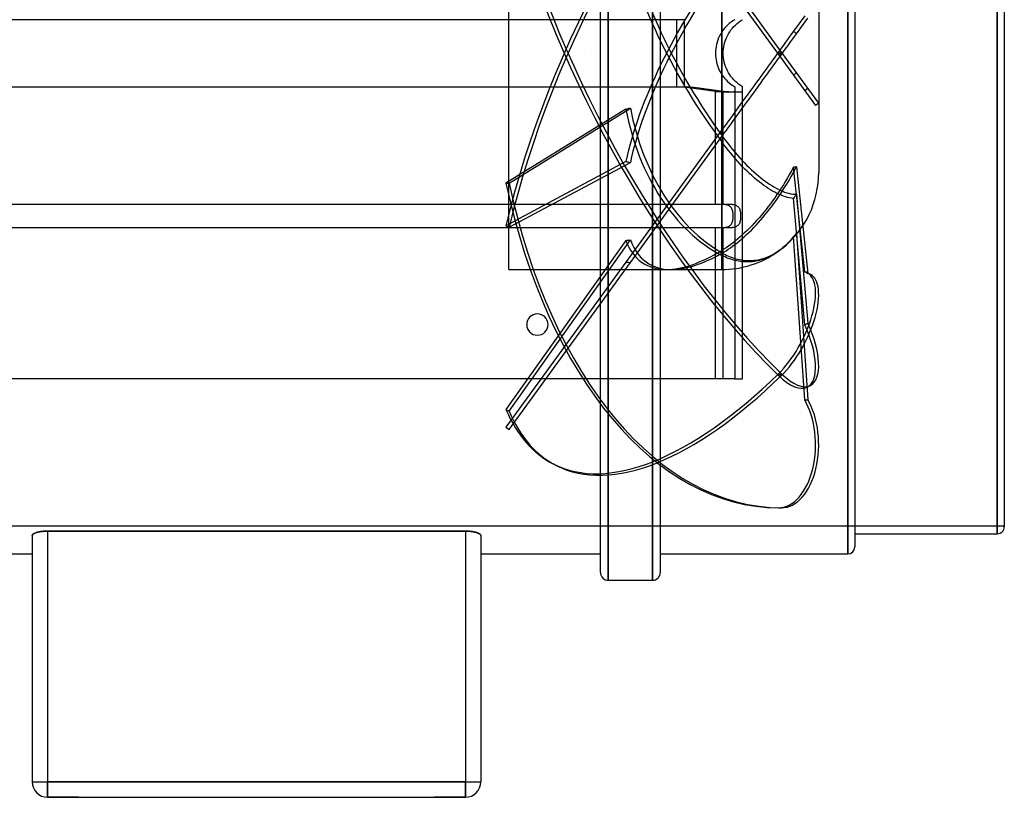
# Model space of a CAD drawing. Header units: millimetres. Extents: x -193 to 193, y -192 to 136.
# Tile 2 of 3: x -61 to 193, y -192 to 9. Entities that reach past the tile are written whole.
import ezdxf

# ---------------------------------------------------------------- set-up
doc = ezdxf.new("R2010")
doc.units = ezdxf.units.MM
doc.layers.add('HIDDEN', color=7, linetype='Continuous')
doc.layers.add('THICK', color=7, linetype='Continuous')

msp = doc.modelspace()

# ---------------------------------------------------------------- linework, layer by layer
at = {"layer": 'HIDDEN'}
for p, q in [((90.78, 0), (90.78, 136)), ((102.22, 0), (102.22, 136)), ((152.6, 0), (152.6, 129.2)), ((191.2, 0), (191.2, 124)), ((135.5, 0.29), (65.19, 97.07)), ((64.39, 96.48), (134.7, -0.29)), ((65.1, -55.8), (65.1, 55.8)), ((145.1, 30.8), (145.1, -30.8)), ((120.1, 21.21), (120.1, -19.8)), ((120.1, -21.21), (120.1, 19.8)), ((110.45, 8.66), (-110.45, 8.66)), ((108.45, 8.66), (-108.45, 8.66)), ((108.45, 0), (108.45, 8.66)), ((110.45, 0), (110.45, 8.66)), ((122.02, 7.66), (121.59, 7.28)), ((122.47, 8.02), (122.02, 7.66)), ((122.95, 8.35), (122.47, 8.02)), ((123.45, 8.66), (122.95, 8.35)), ((123.45, 8.66), (123.45, 8.66)), ((123.59, 7.28), (124.02, 7.66)), ((124.02, 7.66), (124.47, 8.02)), ((124.47, 8.02), (124.95, 8.35)), ((124.95, 8.35), (125.45, 8.66)), ((125.45, 8.66), (125.45, 8.66)), ((141.48, 9.63), (138.6, 5.67)), ((139.36, 5.01), (142.29, 9.04)), ((120.12, 5.53), (119.81, 5.03)), ((120.45, 6.01), (120.12, 5.53)), ((120.81, 6.46), (120.45, 6.01)), ((121.19, 6.88), (120.81, 6.46)), ((121.59, 7.28), (121.19, 6.88)), ((121.81, 5.03), (122.12, 5.53)), ((122.12, 5.53), (122.45, 6.01)), ((122.45, 6.01), (122.81, 6.46)), ((122.81, 6.46), (123.19, 6.88)), ((123.19, 6.88), (123.59, 7.28)), ((138.6, 5.67), (138.11, 4.99)), ((138.73, 5.56), (138.6, 5.67)), ((138.86, 5.45), (138.73, 5.56)), ((138.99, 5.33), (138.86, 5.45)), ((139.11, 5.22), (138.99, 5.33)), ((139.24, 5.12), (139.11, 5.22)), ((139.36, 5.01), (139.24, 5.12)), ((118.87, 2.86), (118.72, 2.29)), ((119.05, 3.42), (118.87, 2.86)), ((119.27, 3.97), (119.05, 3.42)), ((119.52, 4.51), (119.27, 3.97)), ((119.81, 5.03), (119.52, 4.51)), ((120.72, 2.29), (120.87, 2.86)), ((120.87, 2.86), (121.05, 3.42)), ((121.05, 3.42), (121.27, 3.97)), ((121.27, 3.97), (121.52, 4.51)), ((121.52, 4.51), (121.81, 5.03)), ((136.54, 2.83), (136, 2.08)), ((137.08, 3.57), (136.54, 2.83)), ((137.6, 4.29), (137.08, 3.57)), ((137.38, 2.29), (137.9, 3)), ((138.11, 4.99), (137.6, 4.29)), ((137.9, 3), (138.4, 3.69)), ((138.4, 3.69), (138.89, 4.36)), ((138.89, 4.36), (139.36, 5.01)), ((86.35, 0), (86.35, 0)), ((86.35, 0), (86.35, 0)), ((86.35, 0), (86.35, 0)), ((86.35, 0), (86.35, 0)), ((86.35, 0), (86.35, 0)), ((86.35, 0), (86.35, 0)), ((86.35, 0), (86.35, 0)), ((86.35, 0), (86.35, 0)), ((86.35, 0), (86.35, 0)), ((86.35, 0), (86.35, 0)), ((86.35, 0), (86.35, 0)), ((86.35, 0), (86.35, 0)), ((86.35, 0), (86.35, 0)), ((86.35, 0), (86.35, 0)), ((86.35, 0), (86.35, 0)), ((86.35, 0), (86.35, 0)), ((86.35, 0), (86.35, 0)), ((86.35, 0), (86.35, 0)), ((86.35, 0), (86.35, 0)), ((86.35, 0), (86.35, 0)), ((86.35, 0), (86.35, 0)), ((86.35, 0), (86.35, 0)), ((86.35, 0), (86.35, 0)), ((86.35, 0), (86.35, 0)), ((86.35, 0), (86.35, 0)), ((86.35, 0), (86.35, 0)), ((86.35, 0), (86.35, 0)), ((86.35, 0), (86.35, 0)), ((118.47, 0.56), (118.45, 0)), ((118.51, 1.14), (118.47, 0.56)), ((118.6, 1.71), (118.51, 1.14)), ((118.72, 2.29), (118.6, 1.71)), ((120.45, 0), (120.47, 0.56)), ((120.47, 0.56), (120.51, 1.14)), ((120.51, 1.14), (120.6, 1.71)), ((120.6, 1.71), (120.72, 2.29)), ((134.88, 0.55), (134.32, -0.23)), ((134.7, -0.29), (135.5, 0.29)), ((134.7, 0.29), (135.5, -0.29)), ((135.44, 1.32), (134.88, 0.55)), ((135.2, -0.71), (135.76, 0.06)), ((136, 2.08), (135.44, 1.32)), ((145.1, -12.91), (135.5, 0.29)), ((135.76, 0.06), (136.31, 0.82)), ((136.31, 0.82), (136.85, 1.56)), ((136.85, 1.56), (137.38, 2.29)), ((86.35, 0), (86.35, 0)), ((86.35, 0), (86.35, 0)), ((86.35, 0), (86.35, 0)), ((86.35, 0), (86.35, 0)), ((86.35, 0), (86.35, 0)), ((86.35, 0), (86.35, 0)), ((86.35, 0), (86.35, 0)), ((86.35, 0), (86.35, 0)), ((86.35, 0), (86.35, 0)), ((86.35, 0), (86.35, 0)), ((86.35, 0), (86.35, 0)), ((86.35, 0), (86.35, 0)), ((86.35, 0), (86.35, 0)), ((86.35, 0), (86.35, 0)), ((86.35, 0), (86.35, 0)), ((86.35, 0), (86.35, 0)), ((86.35, 0), (86.35, 0)), ((86.35, 0), (86.35, 0)), ((86.35, 0), (86.35, 0)), ((86.35, 0), (86.35, 0)), ((86.35, 0), (86.35, 0)), ((86.35, 0), (86.35, 0)), ((86.35, 0), (86.35, 0)), ((90.78, -136), (90.78, 0)), ((102.22, -136), (102.22, 0)), ((108.45, -8.66), (108.45, 0)), ((110.45, -8.66), (110.45, 0)), ((118.45, 0), (118.47, -0.56)), ((118.47, -0.56), (118.51, -1.14)), ((118.51, -1.14), (118.6, -1.71)), ((118.6, -1.71), (118.72, -2.29)), ((118.72, -2.29), (118.87, -2.86)), ((120.47, -0.56), (120.45, 0)), ((120.51, -1.14), (120.47, -0.56)), ((120.6, -1.71), (120.51, -1.14)), ((120.72, -2.29), (120.6, -1.71)), ((120.87, -2.86), (120.72, -2.29)), ((133.18, -1.79), (132.62, -2.56)), ((133.75, -1.01), (133.18, -1.79)), ((133.52, -3.03), (134.08, -2.25)), ((134.32, -0.23), (133.75, -1.01)), ((134.08, -2.25), (134.64, -1.48)), ((134.64, -1.48), (135.2, -0.71)), ((134.7, -0.29), (144.29, -13.5)), ((152.6, -129.2), (152.6, 0)), ((191.2, -124), (191.2, 0)), ((118.87, -2.86), (119.05, -3.42)), ((119.05, -3.42), (119.27, -3.97)), ((119.27, -3.97), (119.52, -4.51)), ((119.52, -4.51), (119.81, -5.03)), ((119.81, -5.03), (120.12, -5.53)), ((121.05, -3.42), (120.87, -2.86)), ((121.27, -3.97), (121.05, -3.42)), ((121.52, -4.51), (121.27, -3.97)), ((121.81, -5.03), (121.52, -4.51)), ((122.12, -5.53), (121.81, -5.03)), ((130.92, -4.91), (130.31, -5.74)), ((131.5, -4.1), (130.92, -4.91)), ((132.06, -3.33), (131.5, -4.1)), ((131.85, -5.32), (132.4, -4.57)), ((132.62, -2.56), (132.06, -3.33)), ((132.4, -4.57), (132.96, -3.8)), ((132.96, -3.8), (133.52, -3.03)), ((139.36, -5.01), (139.24, -5.12)), ((120.12, -5.53), (120.45, -6.01)), ((120.45, -6.01), (120.81, -6.46)), ((120.81, -6.46), (121.19, -6.88)), ((121.19, -6.88), (121.59, -7.28)), ((121.59, -7.28), (122.02, -7.66)), ((122.45, -6.01), (122.12, -5.53)), ((122.81, -6.46), (122.45, -6.01)), ((123.19, -6.88), (122.81, -6.46)), ((123.59, -7.28), (123.19, -6.88)), ((124.02, -7.66), (123.59, -7.28)), ((129.08, -7.44), (128.46, -8.29)), ((129.7, -6.58), (129.08, -7.44)), ((130.31, -5.74), (129.7, -6.58)), ((130.13, -7.7), (130.71, -6.89)), ((130.71, -6.89), (131.29, -6.1)), ((131.29, -6.1), (131.85, -5.32)), ((138.73, -5.56), (138.6, -5.67)), ((138.86, -5.45), (138.73, -5.56)), ((138.99, -5.33), (138.86, -5.45)), ((139.11, -5.22), (138.99, -5.33)), ((139.24, -5.12), (139.11, -5.22)), ((-110.45, -8.66), (110.45, -8.66)), ((-108.45, -8.66), (108.45, -8.66)), ((108.45, -8.66), (109.66, -8.69)), ((109.66, -8.69), (110.92, -8.77)), ((110.45, -8.66), (111.66, -8.69)), ((110.92, -8.77), (112.21, -8.91)), ((111.66, -8.69), (112.92, -8.77)), ((112.21, -8.91), (113.49, -9.09)), ((112.92, -8.77), (114.21, -8.91)), ((113.49, -9.09), (114.74, -9.28)), ((114.21, -8.91), (115.49, -9.09)), ((114.74, -9.28), (115.94, -9.46)), ((115.49, -9.09), (116.74, -9.28)), ((115.94, -9.46), (117.17, -9.64)), ((116.74, -9.28), (117.94, -9.46)), ((117.17, -9.64), (118.45, -9.8)), ((117.94, -9.46), (119.17, -9.64)), ((118.45, -9.8), (118.67, -9.83)), ((118.45, -39), (118.45, -9.8)), ((118.67, -9.83), (118.9, -9.85)), ((118.9, -9.85), (119.12, -9.87)), ((119.12, -9.87), (119.34, -9.88)), ((119.17, -9.64), (120.45, -9.8)), ((119.34, -9.88), (119.56, -9.9)), ((119.56, -9.9), (119.78, -9.91)), ((119.78, -9.91), (119.99, -9.92)), ((119.99, -9.92), (120.2, -9.93)), ((120.2, -9.93), (120.41, -9.94)), ((120.41, -9.94), (120.62, -9.94)), ((120.45, -39), (120.45, -9.8)), ((120.45, -9.8), (120.67, -9.83)), ((120.62, -9.94), (120.82, -9.95)), ((120.67, -9.83), (120.9, -9.85)), ((120.82, -9.95), (121.01, -9.95)), ((120.9, -9.85), (121.12, -9.87)), ((121.01, -9.95), (121.2, -9.96)), ((121.12, -9.87), (121.34, -9.88)), ((121.2, -9.96), (121.39, -9.96)), ((121.34, -9.88), (121.56, -9.9)), ((121.39, -9.96), (121.56, -9.96)), ((121.56, -9.9), (121.78, -9.91)), ((121.56, -9.96), (121.74, -9.96)), ((121.74, -9.96), (121.9, -9.96)), ((121.78, -9.91), (121.99, -9.92)), ((121.9, -9.96), (122.06, -9.96)), ((121.99, -9.92), (122.2, -9.93)), ((122.02, -7.66), (122.47, -8.02)), ((122.06, -9.96), (122.21, -9.96)), ((122.2, -9.93), (122.41, -9.94)), ((122.21, -9.96), (122.36, -9.96)), ((122.36, -9.96), (122.49, -9.96)), ((122.41, -9.94), (122.62, -9.94)), ((122.47, -8.02), (122.95, -8.35)), ((122.49, -9.96), (122.62, -9.96)), ((122.62, -9.94), (122.82, -9.95)), ((122.62, -9.96), (122.74, -9.95)), ((122.74, -9.95), (122.85, -9.95)), ((122.82, -9.95), (123.01, -9.95)), ((122.85, -9.95), (122.95, -9.94)), ((122.95, -8.35), (123.45, -8.66)), ((122.95, -9.94), (123.05, -9.94)), ((123.01, -9.95), (123.2, -9.96)), ((123.05, -9.94), (123.13, -9.93)), ((123.13, -9.93), (123.21, -9.92)), ((123.2, -9.96), (123.39, -9.96)), ((123.21, -9.92), (123.27, -9.91)), ((123.27, -9.91), (123.32, -9.9)), ((123.32, -9.9), (123.37, -9.88)), ((123.37, -9.88), (123.4, -9.87)), ((123.39, -9.96), (123.56, -9.96)), ((123.4, -9.87), (123.43, -9.85)), ((123.43, -9.85), (123.44, -9.83)), ((123.44, -9.83), (123.45, -9.8)), ((123.45, -8.66), (123.45, -84)), ((123.45, -8.66), (123.45, -8.66)), ((123.56, -9.96), (123.74, -9.96)), ((123.74, -9.96), (123.9, -9.96)), ((123.9, -9.96), (124.06, -9.96)), ((124.47, -8.02), (124.02, -7.66)), ((124.06, -9.96), (124.21, -9.96)), ((124.21, -9.96), (124.36, -9.96)), ((124.36, -9.96), (124.49, -9.96)), ((124.95, -8.35), (124.47, -8.02)), ((124.49, -9.96), (124.62, -9.96)), ((124.62, -9.96), (124.74, -9.95)), ((124.74, -9.95), (124.85, -9.95)), ((124.85, -9.95), (124.95, -9.94)), ((125.45, -8.66), (124.95, -8.35)), ((124.95, -9.94), (125.05, -9.94)), ((125.05, -9.94), (125.13, -9.93)), ((125.13, -9.93), (125.21, -9.92)), ((125.21, -9.92), (125.27, -9.91)), ((125.27, -9.91), (125.32, -9.9)), ((125.32, -9.9), (125.37, -9.88)), ((125.37, -9.88), (125.4, -9.87)), ((125.4, -9.87), (125.43, -9.85)), ((125.43, -9.85), (125.44, -9.83)), ((125.44, -9.83), (125.45, -9.8)), ((125.45, -84), (125.45, -8.66)), ((125.45, -8.66), (125.45, -8.66)), ((127.24, -9.97), (126.65, -10.78)), ((127.84, -9.14), (127.24, -9.97)), ((128.46, -8.29), (127.84, -9.14)), ((128.33, -10.17), (128.93, -9.34)), ((128.93, -9.34), (129.53, -8.51)), ((129.53, -8.51), (130.13, -7.7)), ((141.48, -9.63), (142.29, -9.04)), ((125.47, -12.4), (124.86, -13.24)), ((126.07, -11.58), (125.47, -12.4)), ((125.88, -13.54), (126.49, -12.7)), ((126.65, -10.78), (126.07, -11.58)), ((126.49, -12.7), (127.11, -11.85)), ((127.11, -11.85), (127.72, -11.01)), ((127.72, -11.01), (128.33, -10.17)), ((95.31, -14.39), (64.39, -33.54)), ((65.19, -33.54), (96.5, -14.15)), ((123.62, -14.95), (123.01, -15.8)), ((124.24, -14.09), (123.62, -14.95)), ((124.07, -16.04), (124.67, -15.21)), ((124.86, -13.24), (124.24, -14.09)), ((124.67, -15.21), (125.27, -14.38)), ((125.27, -14.38), (125.88, -13.54)), ((145.1, -12.91), (144.29, -13.5)), ((121.8, -17.46), (121.21, -18.26)), ((122.39, -16.64), (121.8, -17.46)), ((122.31, -18.45), (122.89, -17.66)), ((123.01, -15.8), (122.39, -16.64)), ((122.89, -17.66), (123.47, -16.86)), ((123.47, -16.86), (124.07, -16.04)), ((120.1, -19.8), (95.31, -53.91)), ((120.65, -19.03), (120.1, -19.8)), ((121.21, -18.26), (120.65, -19.03)), ((120.65, -20.74), (121.2, -19.98)), ((121.2, -19.98), (121.75, -19.23)), ((121.75, -19.23), (122.31, -18.45)), ((96.5, -53.98), (120.1, -21.5)), ((120.1, -21.5), (120.65, -20.74)), ((120.1, -21.21), (120.65, -21.96)), ((120.1, -21.5), (120.1, -50.89)), ((120.65, -21.96), (121.2, -22.69)), ((121.2, -22.69), (121.75, -23.4)), ((120.65, -23.63), (120.1, -22.89)), ((120.1, -51.49), (120.1, -22.89)), ((121.21, -24.35), (120.65, -23.63)), ((121.8, -25.09), (121.21, -24.35)), ((121.75, -23.4), (122.31, -24.12)), ((122.39, -25.82), (121.8, -25.09)), ((122.31, -24.12), (122.89, -24.82)), ((122.89, -24.82), (123.47, -25.53)), ((95.31, -27.95), (64.39, -44.51)), ((123.01, -26.55), (122.39, -25.82)), ((123.62, -27.26), (123.01, -26.55)), ((123.47, -25.53), (124.07, -26.22)), ((124.24, -27.96), (123.62, -27.26)), ((124.07, -26.22), (124.67, -26.9)), ((124.67, -26.9), (125.27, -27.56)), ((125.27, -27.56), (125.88, -28.21)), ((65.19, -44.92), (96.5, -28.16)), ((124.86, -28.64), (124.24, -27.96)), ((125.47, -29.28), (124.86, -28.64)), ((126.07, -29.89), (125.47, -29.28)), ((125.88, -28.21), (126.49, -28.84)), ((126.65, -30.46), (126.07, -29.89)), ((126.49, -28.84), (127.11, -29.45)), ((127.24, -31.02), (126.65, -30.46)), ((127.11, -29.45), (127.72, -30.04)), ((127.72, -30.04), (128.33, -30.6)), ((138.11, -30.33), (137.6, -31.24)), ((138.6, -29.42), (138.11, -30.33)), ((138.4, -31.11), (138.89, -30.21)), ((138.73, -29.4), (138.6, -29.42)), ((141.48, -56.43), (138.6, -29.42)), ((138.86, -29.39), (138.73, -29.4)), ((138.99, -29.37), (138.86, -29.39)), ((138.89, -30.21), (139.36, -29.32)), ((139.11, -29.36), (138.99, -29.37)), ((139.24, -29.34), (139.11, -29.36)), ((139.36, -29.32), (139.24, -29.34)), ((139.36, -29.32), (142.29, -56.85)), ((127.84, -31.58), (127.24, -31.02)), ((128.46, -32.13), (127.84, -31.58)), ((128.33, -30.6), (128.93, -31.14)), ((129.08, -32.66), (128.46, -32.13)), ((128.93, -31.14), (129.53, -31.65)), ((129.7, -33.16), (129.08, -32.66)), ((129.53, -31.65), (130.13, -32.14)), ((130.13, -32.14), (130.71, -32.6)), ((130.71, -32.6), (131.29, -33.03)), ((131.29, -33.03), (131.85, -33.43)), ((137.08, -32.14), (136.54, -33.04)), ((136.85, -33.78), (137.38, -32.9)), ((137.6, -31.24), (137.08, -32.14)), ((137.38, -32.9), (137.9, -32.01)), ((137.9, -32.01), (138.4, -31.11)), ((64.39, -33.54), (65.19, -33.54)), ((130.31, -33.64), (129.7, -33.16)), ((130.92, -34.09), (130.31, -33.64)), ((131.5, -34.5), (130.92, -34.09)), ((132.06, -34.87), (131.5, -34.5)), ((131.85, -33.43), (132.4, -33.8)), ((132.62, -35.22), (132.06, -34.87)), ((132.4, -33.8), (132.96, -34.15)), ((133.18, -35.56), (132.62, -35.22)), ((132.96, -34.15), (133.52, -34.49)), ((133.75, -35.87), (133.18, -35.56)), ((133.52, -34.49), (134.08, -34.81)), ((134.08, -34.81), (134.64, -35.1)), ((134.64, -35.1), (135.2, -35.36)), ((135.44, -34.79), (134.88, -35.65)), ((135.2, -35.36), (135.76, -35.6)), ((135.2, -36.36), (135.76, -35.52)), ((136, -33.92), (135.44, -34.79)), ((135.76, -35.52), (136.31, -34.66)), ((136.54, -33.04), (136, -33.92)), ((136.31, -34.66), (136.85, -33.78)), ((133.18, -38.08), (132.62, -38.85)), ((133.75, -37.29), (133.18, -38.08)), ((133.52, -38.77), (134.08, -37.99)), ((134.32, -36.16), (133.75, -35.87)), ((134.32, -36.48), (133.75, -37.29)), ((134.08, -37.99), (134.64, -37.19)), ((134.88, -35.65), (134.32, -36.48)), ((134.88, -36.42), (134.32, -36.16)), ((134.64, -37.19), (135.2, -36.36)), ((135.44, -36.66), (134.88, -36.42)), ((136, -36.87), (135.44, -36.66)), ((135.76, -35.6), (136.31, -35.81)), ((136.54, -37.04), (136, -36.87)), ((136.31, -35.81), (136.85, -35.99)), ((137.08, -37.19), (136.54, -37.04)), ((136.85, -35.99), (137.38, -36.13)), ((137.6, -37.3), (137.08, -37.19)), ((137.38, -36.13), (137.9, -36.25)), ((138.11, -37.39), (137.6, -37.3)), ((137.9, -36.25), (138.4, -36.33)), ((138.6, -37.44), (138.11, -37.39)), ((138.4, -36.33), (138.89, -36.38)), ((138.73, -37.26), (138.6, -37.44)), ((141.48, -70.05), (138.6, -37.44)), ((138.86, -37.09), (138.73, -37.26)), ((138.99, -36.92), (138.86, -37.09)), ((138.89, -36.38), (139.36, -36.4)), ((139.11, -36.75), (138.99, -36.92)), ((139.24, -36.57), (139.11, -36.75)), ((139.36, -36.4), (139.24, -36.57)), ((139.36, -36.4), (142.29, -69.63)), ((120.45, -39), (-120.45, -39)), ((118.45, -39), (-118.45, -39)), ((118.71, -39), (118.45, -39)), ((118.97, -39), (118.71, -39)), ((119.24, -39), (118.97, -39)), ((119.51, -39), (119.24, -39)), ((119.77, -39.01), (119.51, -39)), ((120.03, -39.01), (119.77, -39.01)), ((120.29, -39.02), (120.03, -39.01)), ((120.53, -39.03), (120.29, -39.02)), ((120.71, -39), (120.45, -39)), ((120.78, -39.06), (120.53, -39.03)), ((120.97, -39), (120.71, -39)), ((121.01, -39.08), (120.78, -39.06)), ((121.24, -39), (120.97, -39)), ((121.23, -39.12), (121.01, -39.08)), ((121.45, -39.17), (121.23, -39.12)), ((121.51, -39), (121.24, -39)), ((121.65, -39.23), (121.45, -39.17)), ((121.77, -39.01), (121.51, -39)), ((121.83, -39.31), (121.65, -39.23)), ((122.03, -39.01), (121.77, -39.01)), ((122.01, -39.4), (121.83, -39.31)), ((122.18, -39.51), (122.01, -39.4)), ((122.29, -39.02), (122.03, -39.01)), ((122.34, -39.65), (122.18, -39.51)), ((122.53, -39.03), (122.29, -39.02)), ((122.48, -39.8), (122.34, -39.65)), ((122.6, -39.97), (122.48, -39.8)), ((122.78, -39.06), (122.53, -39.03)), ((122.7, -40.16), (122.6, -39.97)), ((122.79, -40.36), (122.7, -40.16)), ((123.01, -39.08), (122.78, -39.06)), ((122.86, -40.59), (122.79, -40.36)), ((122.92, -40.83), (122.86, -40.59)), ((123.23, -39.12), (123.01, -39.08)), ((123.45, -39.17), (123.23, -39.12)), ((123.65, -39.23), (123.45, -39.17)), ((123.83, -39.31), (123.65, -39.23)), ((124.01, -39.4), (123.83, -39.31)), ((124.18, -39.51), (124.01, -39.4)), ((124.34, -39.65), (124.18, -39.51)), ((124.48, -39.8), (124.34, -39.65)), ((124.6, -39.97), (124.48, -39.8)), ((124.7, -40.16), (124.6, -39.97)), ((124.79, -40.36), (124.7, -40.16)), ((124.86, -40.59), (124.79, -40.36)), ((124.92, -40.83), (124.86, -40.59)), ((131.5, -40.3), (130.92, -41.03)), ((132.06, -39.58), (131.5, -40.3)), ((131.85, -40.96), (132.4, -40.26)), ((132.62, -38.85), (132.06, -39.58)), ((132.4, -40.26), (132.96, -39.53)), ((132.96, -39.53), (133.52, -38.77)), ((122.86, -43.41), (122.92, -43.17)), ((122.97, -41.08), (122.92, -40.83)), ((122.92, -43.17), (122.97, -42.92)), ((123, -41.34), (122.97, -41.08)), ((122.97, -42.92), (123, -42.66)), ((123.02, -41.61), (123, -41.34)), ((123, -42.66), (123.02, -42.39)), ((123.03, -41.87), (123.02, -41.61)), ((123.02, -42.39), (123.03, -42.13)), ((123.03, -42.13), (123.03, -41.87)), ((124.86, -43.41), (124.92, -43.17)), ((124.97, -41.08), (124.92, -40.83)), ((124.92, -43.17), (124.97, -42.92)), ((125, -41.34), (124.97, -41.08)), ((124.97, -42.92), (125, -42.66)), ((125.02, -41.61), (125, -41.34)), ((125, -42.66), (125.02, -42.39)), ((125.03, -41.87), (125.02, -41.61)), ((125.02, -42.39), (125.03, -42.13)), ((125.03, -42.13), (125.03, -41.87)), ((129.08, -43.17), (128.46, -43.85)), ((129.7, -42.47), (129.08, -43.17)), ((129.53, -43.69), (130.13, -43.02)), ((130.31, -41.75), (129.7, -42.47)), ((130.13, -43.02), (130.71, -42.34)), ((130.92, -41.03), (130.31, -41.75)), ((130.71, -42.34), (131.29, -41.65)), ((131.29, -41.65), (131.85, -40.96)), ((-120.45, -45), (120.45, -45)), ((-118.45, -45), (118.45, -45)), ((64.39, -44.51), (65.19, -44.92)), ((118.45, -84), (118.45, -45)), ((118.45, -45), (118.71, -45)), ((118.71, -45), (118.97, -45)), ((118.97, -45), (119.24, -45)), ((119.24, -45), (119.51, -45)), ((119.51, -45), (119.77, -44.99)), ((119.77, -44.99), (120.03, -44.99)), ((120.03, -44.99), (120.29, -44.98)), ((120.29, -44.98), (120.53, -44.97)), ((120.45, -45), (120.71, -45)), ((120.45, -84), (120.45, -45)), ((120.53, -44.97), (120.78, -44.94)), ((120.71, -45), (120.97, -45)), ((120.78, -44.94), (121.01, -44.92)), ((120.97, -45), (121.24, -45)), ((121.01, -44.92), (121.23, -44.88)), ((121.23, -44.88), (121.45, -44.83)), ((121.24, -45), (121.51, -45)), ((121.45, -44.83), (121.65, -44.77)), ((121.51, -45), (121.77, -44.99)), ((121.65, -44.77), (121.83, -44.69)), ((121.77, -44.99), (122.03, -44.99)), ((121.83, -44.69), (122.01, -44.6)), ((122.01, -44.6), (122.18, -44.49)), ((122.03, -44.99), (122.29, -44.98)), ((122.18, -44.49), (122.34, -44.35)), ((122.29, -44.98), (122.53, -44.97)), ((122.34, -44.35), (122.48, -44.2)), ((122.48, -44.2), (122.6, -44.03)), ((122.53, -44.97), (122.78, -44.94)), ((122.6, -44.03), (122.7, -43.84)), ((122.7, -43.84), (122.79, -43.64)), ((122.78, -44.94), (123.01, -44.92)), ((122.79, -43.64), (122.86, -43.41)), ((123.01, -44.92), (123.23, -44.88)), ((123.23, -44.88), (123.45, -44.83)), ((123.45, -44.83), (123.65, -44.77)), ((123.65, -44.77), (123.83, -44.69)), ((123.83, -44.69), (124.01, -44.6)), ((124.01, -44.6), (124.18, -44.49)), ((124.18, -44.49), (124.34, -44.35)), ((124.34, -44.35), (124.48, -44.2)), ((124.48, -44.2), (124.6, -44.03)), ((124.6, -44.03), (124.7, -43.84)), ((124.7, -43.84), (124.79, -43.64)), ((124.79, -43.64), (124.86, -43.41)), ((126.65, -45.7), (126.07, -46.26)), ((127.24, -45.12), (126.65, -45.7)), ((127.11, -46.21), (127.72, -45.61)), ((127.84, -44.5), (127.24, -45.12)), ((127.72, -45.61), (128.33, -44.99)), ((128.46, -43.85), (127.84, -44.5)), ((128.33, -44.99), (128.93, -44.35)), ((128.93, -44.35), (129.53, -43.69)), ((65.19, -92.35), (96.5, -48.17)), ((124.24, -47.89), (123.62, -48.4)), ((124.86, -47.36), (124.24, -47.89)), ((124.67, -48.41), (125.27, -47.9)), ((125.47, -46.81), (124.86, -47.36)), ((125.27, -47.9), (125.88, -47.36)), ((126.07, -46.26), (125.47, -46.81)), ((125.88, -47.36), (126.49, -46.8)), ((126.49, -46.8), (127.11, -46.21)), ((137.83, -48.2), (137.44, -48.64)), ((137.62, -48.56), (137.98, -48.17)), ((138.22, -47.74), (137.83, -48.2)), ((137.98, -48.17), (138.34, -47.76)), ((138.6, -47.27), (138.22, -47.74)), ((138.34, -47.76), (138.69, -47.34)), ((138.73, -47.14), (138.6, -47.27)), ((141.48, -89.44), (138.6, -47.27)), ((138.69, -47.34), (139.03, -46.91)), ((138.86, -47.01), (138.73, -47.14)), ((138.99, -46.88), (138.86, -47.01)), ((139.11, -46.74), (138.99, -46.88)), ((139.03, -46.91), (139.36, -46.47)), ((139.24, -46.61), (139.11, -46.74)), ((139.36, -46.47), (139.24, -46.61)), ((139.36, -46.47), (142.29, -89.44)), ((95.31, -48.3), (64.39, -91.94)), ((120.65, -50.54), (120.1, -50.89)), ((121.21, -50.18), (120.65, -50.54)), ((121.2, -50.95), (121.75, -50.59)), ((121.8, -49.78), (121.21, -50.18)), ((121.75, -50.59), (122.31, -50.21)), ((122.39, -49.35), (121.8, -49.78)), ((122.31, -50.21), (122.89, -49.8)), ((123.01, -48.89), (122.39, -49.35)), ((122.89, -49.8), (123.47, -49.36)), ((123.62, -48.4), (123.01, -48.89)), ((123.47, -49.36), (124.07, -48.9)), ((124.07, -48.9), (124.67, -48.41)), ((134.83, -50.98), (135.28, -50.66)), ((135.35, -50.6), (134.92, -50.93)), ((135.28, -50.66), (135.72, -50.32)), ((135.78, -50.24), (135.35, -50.6)), ((135.72, -50.32), (136.11, -50)), ((136.2, -49.87), (135.78, -50.24)), ((136.11, -50), (136.49, -49.66)), ((136.62, -49.48), (136.2, -49.87)), ((136.49, -49.66), (136.88, -49.31)), ((137.03, -49.07), (136.62, -49.48)), ((136.88, -49.31), (137.25, -48.94)), ((137.44, -48.64), (137.03, -49.07)), ((137.25, -48.94), (137.62, -48.56)), ((120.1, -51.61), (120.65, -51.29)), ((120.1, -51.49), (120.54, -51.74)), ((120.1, -51.61), (120.1, -55.8)), ((120.1, -55.8), (120.1, -52.17)), ((120.51, -52.38), (120.1, -52.17)), ((120.92, -52.57), (120.51, -52.38)), ((120.54, -51.74), (120.97, -51.96)), ((120.65, -51.29), (121.2, -50.95)), ((121.33, -52.75), (120.92, -52.57)), ((120.97, -51.96), (121.4, -52.17)), ((121.76, -52.92), (121.33, -52.75)), ((121.4, -52.17), (121.84, -52.37)), ((122.2, -53.09), (121.76, -52.92)), ((121.84, -52.37), (122.29, -52.55)), ((122.65, -53.23), (122.2, -53.09)), ((122.29, -52.55), (122.74, -52.72)), ((123.1, -53.37), (122.65, -53.23)), ((122.74, -52.72), (123.2, -52.87)), ((123.2, -52.87), (123.67, -53.01)), ((123.67, -53.01), (124.14, -53.13)), ((124.14, -53.13), (124.62, -53.24)), ((124.62, -53.24), (125.1, -53.33)), ((125.1, -53.33), (125.58, -53.4)), ((128.96, -53.37), (129.44, -53.29)), ((129.44, -53.29), (129.91, -53.2)), ((130.27, -53.32), (129.82, -53.45)), ((129.91, -53.2), (130.37, -53.08)), ((130.72, -53.18), (130.27, -53.32)), ((130.37, -53.08), (130.83, -52.95)), ((131.16, -53.03), (130.72, -53.18)), ((130.83, -52.95), (131.29, -52.81)), ((131.58, -52.86), (131.16, -53.03)), ((131.29, -52.81), (131.74, -52.64)), ((131.99, -52.68), (131.58, -52.86)), ((131.74, -52.64), (132.17, -52.46)), ((132.4, -52.48), (131.99, -52.68)), ((132.17, -52.46), (132.61, -52.27)), ((132.82, -52.27), (132.4, -52.48)), ((132.61, -52.27), (133.05, -52.05)), ((133.23, -52.04), (132.82, -52.27)), ((133.05, -52.05), (133.5, -51.82)), ((133.65, -51.8), (133.23, -52.04)), ((133.5, -51.82), (133.94, -51.56)), ((134.07, -51.53), (133.65, -51.8)), ((133.94, -51.56), (134.39, -51.28)), ((134.48, -51.25), (134.07, -51.53)), ((134.39, -51.28), (134.83, -50.98)), ((134.92, -50.93), (134.48, -51.25)), ((95.31, -53.91), (64.39, -96.48)), ((65.1, -55.8), (105.82, -55.8)), ((65.19, -97.07), (96.5, -53.98)), ((107.05, -55.8), (120.1, -55.8)), ((123.55, -53.49), (123.1, -53.37)), ((124.01, -53.59), (123.55, -53.49)), ((124.47, -53.67), (124.01, -53.59)), ((124.92, -53.74), (124.47, -53.67)), ((125.37, -53.8), (124.92, -53.74)), ((125.82, -53.83), (125.37, -53.8)), ((125.58, -53.4), (126.06, -53.45)), ((126.25, -53.85), (125.82, -53.83)), ((126.06, -53.45), (126.55, -53.48)), ((126.68, -53.86), (126.25, -53.85)), ((126.55, -53.48), (127.03, -53.5)), ((127.11, -53.85), (126.68, -53.86)), ((127.03, -53.5), (127.52, -53.5)), ((127.55, -53.83), (127.11, -53.85)), ((127.52, -53.5), (128, -53.47)), ((128, -53.78), (127.55, -53.83)), ((128, -53.47), (128.48, -53.43)), ((128.45, -53.73), (128, -53.78)), ((128.91, -53.65), (128.45, -53.73)), ((128.48, -53.43), (128.96, -53.37)), ((129.36, -53.56), (128.91, -53.65)), ((129.82, -53.45), (129.36, -53.56)), ((141.48, -56.43), (142.29, -56.85)), ((142.96, -57.09), (142.15, -56.68)), ((141.48, -70.05), (142.29, -69.63)), ((134.7, -83.15), (135.5, -82.73)), ((134.7, -82.73), (135.5, -83.15)), ((118.45, -84), (-118.45, -84)), ((123.45, -84), (118.45, -84)), ((123.45, -84), (125.45, -84)), ((123.45, -84), (123.45, -84)), ((125.45, -84), (125.45, -84)), ((142.96, -85.71), (142.15, -86.12)), ((141.48, -89.44), (142.29, -89.44)), ((64.39, -91.94), (65.19, -92.35)), ((64.39, -96.48), (65.19, -97.07)), ((77.33, -106.36), (76.53, -105.95)), ((134.7, -117.3), (135.5, -117.3)), ((193, -122), (-193, -122)), ((-57.89, -124.42), (-57.9, -124.48)), ((-57.87, -124.36), (-57.89, -124.42)), ((-57.84, -124.29), (-57.87, -124.36)), ((-57.8, -124.23), (-57.84, -124.29)), ((-57.74, -124.16), (-57.8, -124.23)), ((-57.67, -124.1), (-57.74, -124.16)), ((-57.58, -124.04), (-57.67, -124.1)), ((-57.48, -123.97), (-57.58, -124.04)), ((-57.37, -123.91), (-57.48, -123.97)), ((-57.25, -123.85), (-57.37, -123.91)), ((-57.12, -123.8), (-57.25, -123.85)), ((-56.98, -123.74), (-57.12, -123.8)), ((-56.83, -123.69), (-56.98, -123.74)), ((-56.67, -123.64), (-56.83, -123.69)), ((-56.51, -123.6), (-56.67, -123.64)), ((-56.33, -123.55), (-56.51, -123.6)), ((-56.14, -123.51), (-56.33, -123.55)), ((-55.94, -123.47), (-56.14, -123.51)), ((-55.73, -123.44), (-55.94, -123.47)), ((-55.51, -123.4), (-55.73, -123.44)), ((-55.29, -123.38), (-55.51, -123.4)), ((-55.06, -123.35), (-55.29, -123.38)), ((-54.83, -123.33), (-55.06, -123.35)), ((-54.6, -123.32), (-54.83, -123.33)), ((-54.36, -123.31), (-54.6, -123.32)), ((-54.13, -123.3), (-54.36, -123.31)), ((-53.9, -123.3), (-54.13, -123.3)), ((53.9, -123.3), (-53.9, -123.3)), ((-53.9, -123.3), (-53.9, -188)), ((54.16, -123.3), (53.9, -123.3)), ((53.9, -123.3), (53.9, -188)), ((54.42, -123.31), (54.16, -123.3)), ((54.68, -123.32), (54.42, -123.31)), ((54.95, -123.34), (54.68, -123.32)), ((55.2, -123.37), (54.95, -123.34)), ((55.46, -123.4), (55.2, -123.37)), ((55.7, -123.43), (55.46, -123.4)), ((55.94, -123.47), (55.7, -123.43)), ((56.16, -123.52), (55.94, -123.47)), ((56.37, -123.56), (56.16, -123.52)), ((56.57, -123.61), (56.37, -123.56)), ((56.75, -123.67), (56.57, -123.61)), ((56.92, -123.72), (56.75, -123.67)), ((57.09, -123.78), (56.92, -123.72)), ((57.24, -123.85), (57.09, -123.78)), ((57.37, -123.91), (57.24, -123.85)), ((57.5, -123.98), (57.37, -123.91)), ((57.6, -124.05), (57.5, -123.98)), ((57.7, -124.12), (57.6, -124.05)), ((57.77, -124.2), (57.7, -124.12)), ((57.83, -124.27), (57.77, -124.2)), ((57.87, -124.34), (57.83, -124.27)), ((57.89, -124.41), (57.87, -124.34)), ((57.9, -124.48), (57.89, -124.41)), ((-57.9, -188), (-57.9, -188)), ((-57.9, -188), (-53.9, -188)), ((-53.9, -192), (-53.9, -188)), ((53.9, -188), (-53.9, -188)), ((53.9, -188), (57.9, -188)), ((53.9, -188), (53.9, -192)), ((57.9, -188), (57.9, -188)), ((-53.9, -192), (-53.9, -191.9)), ((-53.9, -192), (-53.9, -191.9)), ((-53.9, -191.9), (-45.9, -191.9)), ((-53.9, -192), (-53.9, -192)), ((-53.9, -192), (-53.9, -192)), ((-53.9, -192), (-53.9, -192)), ((-45.9, -191.9), (-45.9, -192)), ((-45.9, -191.9), (-45.9, -192)), ((45.9, -192), (45.9, -191.9)), ((45.9, -192), (45.9, -191.9)), ((45.9, -191.9), (53.9, -191.9)), ((53.9, -191.9), (53.9, -192)), ((53.9, -191.9), (53.9, -192)), ((53.9, -192), (53.9, -192)), ((53.9, -192), (53.9, -192)), ((53.9, -192), (53.9, -192))]:
    msp.add_line(p, q, dxfattribs=at)
for centre, radius, start, end in [((120.1, -30.8), 25, 308.6617, 0), ((120.1, -30.8), 25, 270, 305.1191), ((72.5, -70), 2.75, 0, 180), ((72.5, -70), 2.75, 180, 0)]:
    msp.add_arc(centre, radius, start, end, dxfattribs=at)
for centre, major_axis, ratio, start_param, end_param in [((134.7, -6.86), (-58.17, -113.23), 0.415627, -2.251011, -1.029281), ((135.5, -7.28), (58.17, 113.23), 0.415627, 0.890581, 2.112312), ((134.7, 6.86), (58.17, -113.23), 0.415627, -2.112312, -0.890581), ((135.5, 7.28), (-58.17, 113.23), 0.415627, 1.029281, 2.251011), ((135.72, 0), (34.72, -54.16), 0.386472, -2.342636, -1.423711), ((134.48, 0), (34.72, -54.16), 0.386472, -2.338255, -1.39089), ((134.48, 0), (-34.72, -54.16), 0.386472, -1.750703, -0.803338), ((135.72, 0), (-34.72, -54.16), 0.386472, -1.717882, -0.798957), ((88.36, 0), (-271.88, -53.7), 0.055799, 1.585357, 1.589737), ((134.48, 0), (0, 55.8), 0.726543, 1.831581, 2.778945), ((135.72, 0), (0, -55.8), 0.726543, -1.314393, -0.395468), ((88.36, 0), (271.86, -49.45), 0.095099, -1.52792, -1.523539), ((134.7, 10), (0, -127.3), 0.587785, -1.22173, 0), ((135.5, 10), (0, 127.3), 0.587785, 1.919862, 3.141593), ((88.36, 0), (-271.85, -27.59), 0.178418, 1.578273, 1.582654), ((135.72, 0), (-34.72, -54.16), 0.386472, -0.28615, 0.242845), ((134.48, 0), (-34.72, -54.16), 0.386472, -0.281769, 0.242845), ((134.48, 0), (-34.72, -54.16), 0.386472, 0.242845, 0.665596), ((135.72, 0), (-34.72, -54.16), 0.386472, 0.242845, 0.632775), ((88.36, 0), (271.88, -16.39), 0.196181, -1.533387, -1.529006), ((134.7, -71.19), (-7.46, -14.52), 0.415627, 0.890581, 3.141639), ((135.5, -71.61), (7.46, 14.52), 0.415627, -2.251011, 0.000047), ((134.7, -71.19), (-7.46, -14.52), 0.415627, -3.141546, -3.036409), ((135.5, -71.61), (7.46, 14.52), 0.415627, 0.000047, 0.105183), ((134.7, -71.61), (7.46, -14.52), 0.415627, 0.000022, 1.465613), ((135.5, -71.19), (-7.46, 14.52), 0.415627, -3.141571, -1.67598), ((134.7, 7.28), (-58.17, -113.23), 0.415627, 0.000005, 0.890581), ((135.5, 6.86), (58.17, 113.23), 0.415627, -3.141587, -2.251011), ((134.7, -71.61), (7.46, -14.52), 0.415627, -0.890581, 0.000022), ((135.5, -71.19), (-7.46, 14.52), 0.415627, 2.251011, 3.141615), ((134.7, -100.98), (0, -16.32), 0.587785, 0, 2.356194), ((135.5, -100.98), (0, 16.32), 0.587785, -3.141593, -0.785398), ((134.7, 7.28), (-58.17, -113.23), 0.415627, -0.331149, 0.000005), ((135.5, 6.86), (58.17, 113.23), 0.415627, 2.810444, 3.141598)]:
    msp.add_ellipse(centre, major_axis=major_axis, ratio=ratio, start_param=start_param, end_param=end_param, dxfattribs=at)
at = {"layer": 'THICK'}
for p, q in [((90.78, 136), (90.78, -136)), ((102.22, 136), (102.22, -136)), ((88.78, -134), (88.78, 134)), ((104.22, 134), (104.22, -134)), ((152.6, 129.2), (152.6, -129.2)), ((154.4, 127.4), (154.4, -127.4)), ((191.2, 124), (191.2, -124)), ((193, 122.2), (193, -122.2)), ((-57.9, -124.48), (-57.89, -124.41)), ((-57.9, -124.48), (-57.9, -188)), ((-57.89, -124.41), (-57.87, -124.34)), ((-57.87, -124.34), (-57.83, -124.27)), ((-57.83, -124.27), (-57.77, -124.2)), ((-57.77, -124.2), (-57.7, -124.12)), ((-57.7, -124.12), (-57.6, -124.05)), ((-57.6, -124.05), (-57.5, -123.98)), ((-57.5, -123.98), (-57.37, -123.91)), ((-57.37, -123.91), (-57.24, -123.85)), ((-57.24, -123.85), (-57.09, -123.78)), ((-57.09, -123.78), (-56.92, -123.72)), ((-56.92, -123.72), (-56.75, -123.67)), ((-56.75, -123.67), (-56.57, -123.61)), ((-56.57, -123.61), (-56.37, -123.56)), ((-56.37, -123.56), (-56.16, -123.52)), ((-56.16, -123.52), (-55.94, -123.47)), ((-55.94, -123.47), (-55.7, -123.43)), ((-55.7, -123.43), (-55.46, -123.4)), ((-55.46, -123.4), (-55.2, -123.37)), ((-55.2, -123.37), (-54.95, -123.34)), ((-54.95, -123.34), (-54.68, -123.32)), ((-54.68, -123.32), (-54.42, -123.31)), ((-54.42, -123.31), (-54.16, -123.3)), ((-54.16, -123.3), (-53.9, -123.3)), ((-53.9, -123.3), (53.9, -123.3)), ((-53.9, -123.3), (-53.9, -188)), ((53.9, -123.3), (53.9, -188)), ((53.9, -123.3), (54.13, -123.3)), ((54.13, -123.3), (54.36, -123.31)), ((54.36, -123.31), (54.6, -123.32)), ((54.6, -123.32), (54.83, -123.33)), ((54.83, -123.33), (55.06, -123.35)), ((55.06, -123.35), (55.29, -123.38)), ((55.29, -123.38), (55.51, -123.4)), ((55.51, -123.4), (55.73, -123.44)), ((55.73, -123.44), (55.94, -123.47)), ((55.94, -123.47), (56.14, -123.51)), ((56.14, -123.51), (56.33, -123.55)), ((56.33, -123.55), (56.51, -123.6)), ((56.51, -123.6), (56.67, -123.64)), ((56.67, -123.64), (56.83, -123.69)), ((56.83, -123.69), (56.98, -123.74)), ((56.98, -123.74), (57.12, -123.8)), ((57.12, -123.8), (57.25, -123.85)), ((57.25, -123.85), (57.37, -123.91)), ((57.37, -123.91), (57.48, -123.97)), ((57.48, -123.97), (57.58, -124.04)), ((57.58, -124.04), (57.67, -124.1)), ((57.67, -124.1), (57.74, -124.16)), ((57.74, -124.16), (57.8, -124.23)), ((57.8, -124.23), (57.84, -124.29)), ((57.84, -124.29), (57.87, -124.36)), ((57.87, -124.36), (57.89, -124.42)), ((57.89, -124.42), (57.9, -124.48)), ((57.9, -124.48), (57.9, -188)), ((154.4, -124), (191.2, -124)), ((-88.78, -129.2), (-57.9, -129.2)), ((57.9, -129.2), (88.78, -129.2)), ((104.22, -129.2), (152.6, -129.2)), ((90.78, -136), (102.22, -136)), ((-57.9, -188), (-53.9, -188)), ((-53.9, -188), (53.9, -188)), ((-53.9, -188), (-53.9, -192)), ((53.9, -188), (57.9, -188)), ((53.9, -192), (53.9, -188)), ((-53.9, -192), (-49.9, -192)), ((-49.9, -192), (49.9, -192)), ((49.9, -192), (53.9, -192))]:
    msp.add_line(p, q, dxfattribs=at)
for centre, radius, start, end in [((191.2, -122.2), 1.8, 269.9999, 0.0001), ((152.6, -127.4), 1.8, 270.0002, 359.9999), ((90.78, -134), 2, 180, 270), ((102.22, -134), 2, 270, 0), ((-53.9, -188), 4, 180, 270), ((53.9, -188), 4, 270, 0)]:
    msp.add_arc(centre, radius, start, end, dxfattribs=at)

doc.saveas('drawing.dxf')
